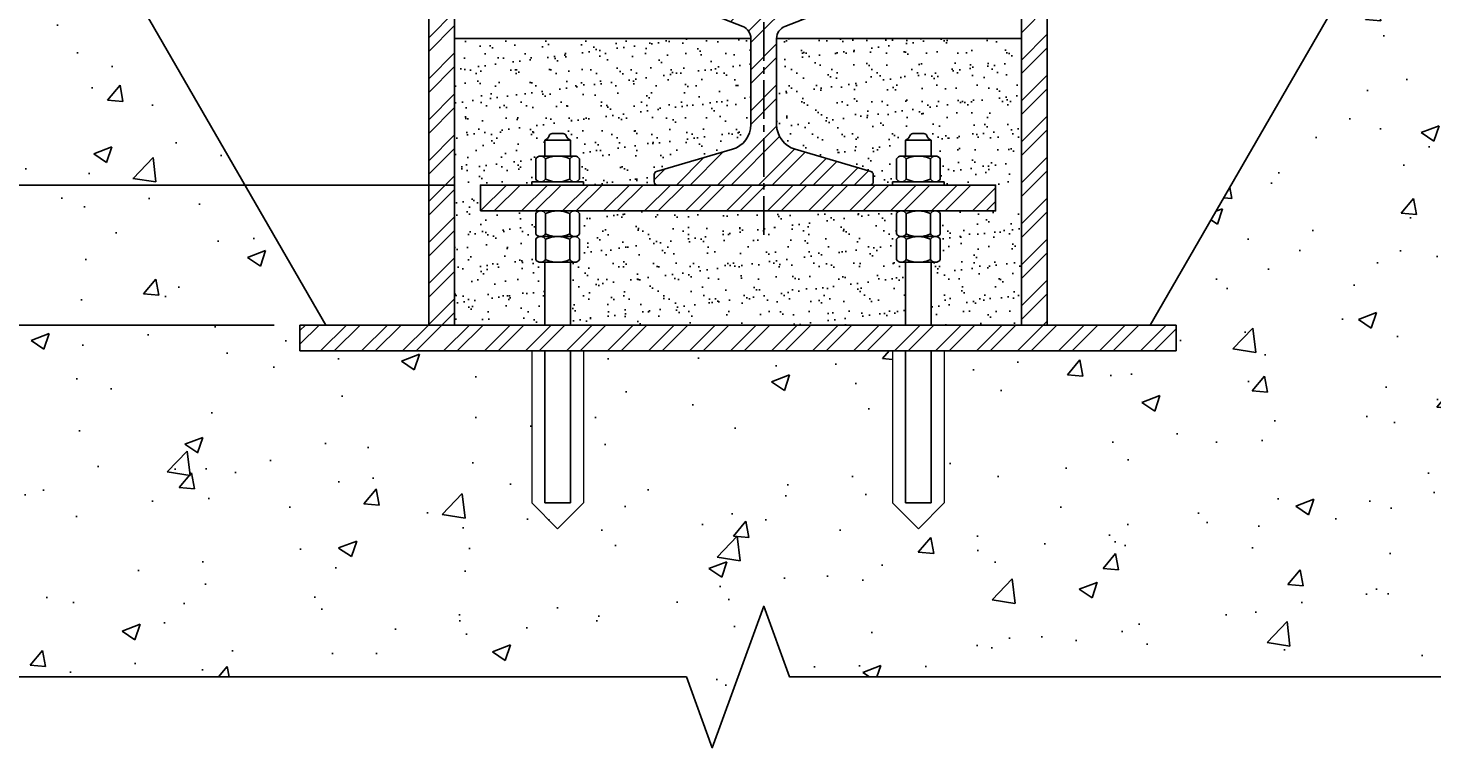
# Model space of a CAD drawing. Header units: inches. Extents: x 0 to 497, y -395 to 0.
# Tile 28 of 33: x 284 to 312, y -162 to -148. Entities that reach past the tile are written whole.
import ezdxf
from ezdxf import colors
from ezdxf.entities.mleader import LeaderData, LeaderLine
from ezdxf.math import Vec2, Vec3

# ---------------------------------------------------------------- set-up
doc = ezdxf.new("R2010")
doc.units = ezdxf.units.IN
doc.header["$MEASUREMENT"] = 0
doc.linetypes.add('CENTER2', pattern=[1.125, 0.75, -0.125, 0.125, -0.125])
for name, color, linetype in [('S-ANNO-DIMS', 1, 'Continuous'), ('S-ANNO-TEXT', 2, 'Continuous'), ('S-DETL-MEDM', 3, 'Continuous'), ('S-DETL-PATT', 1, 'Continuous'), ('S-DETL-XLIT', 1, 'Continuous')]:
    doc.layers.add(name, color=color, linetype=linetype)
doc.layers.add('S-ANNO-SYMB', color=2, linetype='Continuous', lineweight=25)
doc.styles.add('Annotative', font='romans.shx', dxfattribs={"width": 0.8, "height": 0.125})
doc.dimstyles.new('Annotative', dxfattribs={"dimscale": 0, "dimtxt": 0.125, "dimasz": 0.125, "dimexe": 0.179688, "dimexo": 0.0625, "dimgap": 0.09, "dimtad": 1, "dimdec": 3, "dimzin": 3, "dimdsep": 46, "dimlunit": 4, "dimtxsty": 'Annotative', "dimcen": 0.09, "dimclrt": 2, "dimazin": 2, "dimtfac": 1, "dimtdec": 3, "dimtmove": 1, "dimatfit": 3, "dimfxl": 1, "dimtfill": 1, "dimfrac": 2, "dimtolj": 1, "dimtzin": 0, "dimarcsym": 0})

# ---------------------------------------------------------------- blocks, each defined once
blk = doc.blocks.new('*D20')
at = {"layer": 'Defpoints', "color": 0, "transparency": 16777216}
for p in [(294.043, -144.854), (275.474, -146.339), (296.856, -146.339)]:
    blk.add_point(p, dxfattribs=at)
at = {"layer": 'S-ANNO-DIMS', "color": 0, "lineweight": -2, "transparency": 16777216}
for p, q in [((272.474, -145.574), (272.474, -139.981)), ((275.474, -143.854), (275.474, -142.854)), ((293.543, -144.854), (274.036, -144.854)), ((275.474, -144.854), (275.474, -146.339)), ((275.474, -144.854), (275.474, -146.339)), ((275.474, -145.596), (272.474, -145.574)), ((296.356, -146.339), (274.036, -146.339)), ((275.474, -147.339), (275.474, -148.339))]:
    blk.add_line(p, q, dxfattribs=at)
at = {"layer": 'S-ANNO-DIMS', "color": 0, "transparency": 16777216}
for points in [[(275.307, -143.854), (275.64, -143.854), (275.474, -144.854)], [(275.307, -147.339), (275.64, -147.339), (275.474, -146.339)]]:
    blk.add_solid(points, dxfattribs=at)
at = {"layer": 'S-ANNO-DIMS', "color": 2, "transparency": 16777216, "insert": (270.992, -142.778), "char_height": 1, "attachment_point": 5, "rotation": 90, "style": 'Annotative', "bg_fill": 3, "box_fill_scale": 1.25, "bg_fill_color": 256, "bg_fill_true_color": 13158600, "bg_fill_transparency": 0}
blk.add_mtext('\\A1;1 1/2"', dxfattribs=at)
blk = doc.blocks.new('*D54')
at = {"layer": 'Defpoints', "color": 0, "transparency": 16777216}
for p in [(293.043, -150.589), (275.474, -153.306), (289.543, -153.306)]:
    blk.add_point(p, dxfattribs=at)
at = {"layer": 'S-ANNO-DIMS', "color": 0, "lineweight": -2, "transparency": 16777216}
for p, q in [((275.474, -149.589), (275.474, -148.589)), ((292.543, -150.589), (274.036, -150.589)), ((275.474, -150.589), (275.474, -153.306)), ((289.043, -153.306), (274.036, -153.306)), ((275.474, -154.306), (275.474, -155.306))]:
    blk.add_line(p, q, dxfattribs=at)
at = {"layer": 'S-ANNO-DIMS', "color": 0, "transparency": 16777216}
for points in [[(275.307, -149.589), (275.64, -149.589), (275.474, -150.589)], [(275.307, -154.306), (275.64, -154.306), (275.474, -153.306)]]:
    blk.add_solid(points, dxfattribs=at)
at = {"layer": 'S-ANNO-DIMS', "color": 2, "transparency": 16777216, "insert": (273.992, -158.858), "char_height": 1, "attachment_point": 5, "rotation": 90, "style": 'Annotative', "bg_fill": 3, "box_fill_scale": 1.25, "bg_fill_color": 256, "bg_fill_true_color": 13158600, "bg_fill_transparency": 0}
blk.add_mtext('\\A1;2 3/4" (*)', dxfattribs=at)
blk = doc.blocks.new('*D55')
at = {"layer": 'Defpoints', "color": 0, "transparency": 16777216}
for p in [(296.043, -146.339), (275.474, -150.589), (293.043, -150.589)]:
    blk.add_point(p, dxfattribs=at)
at = {"layer": 'S-ANNO-DIMS', "color": 0, "lineweight": -2, "transparency": 16777216}
for p, q in [((295.543, -146.339), (274.036, -146.339)), ((275.474, -147.339), (275.474, -149.589)), ((275.474, -148.464), (272.474, -147.969)), ((272.474, -147.969), (272.474, -153.675)), ((292.543, -150.589), (274.036, -150.589))]:
    blk.add_line(p, q, dxfattribs=at)
at = {"layer": 'S-ANNO-DIMS', "color": 0, "transparency": 16777216}
for points in [[(275.307, -147.339), (275.64, -147.339), (275.474, -146.339)], [(275.307, -149.589), (275.64, -149.589), (275.474, -150.589)]]:
    blk.add_solid(points, dxfattribs=at)
at = {"layer": 'S-ANNO-DIMS', "color": 2, "transparency": 16777216, "insert": (270.992, -150.822), "char_height": 1, "attachment_point": 5, "rotation": 90, "style": 'Annotative', "bg_fill": 3, "box_fill_scale": 1.25, "bg_fill_color": 256, "bg_fill_true_color": 13158600, "bg_fill_transparency": 0}
blk.add_mtext('\\A1;4 1/4"', dxfattribs=at)
blk = doc.blocks.new('*D61')
at = {"layer": 'Defpoints', "color": 0, "transparency": 16777216}
for p in [(280.043, -138.839), (268.004, -153.306), (289.543, -153.306)]:
    blk.add_point(p, dxfattribs=at)
at = {"layer": 'S-ANNO-DIMS', "color": 0, "lineweight": -2, "transparency": 16777216}
for p, q in [((279.543, -138.839), (266.566, -138.839)), ((268.004, -139.839), (268.004, -152.306)), ((289.043, -153.306), (266.566, -153.306))]:
    blk.add_line(p, q, dxfattribs=at)
at = {"layer": 'S-ANNO-DIMS', "color": 0, "transparency": 16777216}
for points in [[(267.837, -139.839), (268.171, -139.839), (268.004, -138.839)], [(267.837, -152.306), (268.171, -152.306), (268.004, -153.306)]]:
    blk.add_solid(points, dxfattribs=at)
at = {"layer": 'S-ANNO-DIMS', "color": 2, "transparency": 16777216, "insert": (266.522, -146.072), "char_height": 1, "attachment_point": 5, "rotation": 90, "style": 'Annotative', "bg_fill": 3, "box_fill_scale": 1.25, "bg_fill_color": 256, "bg_fill_true_color": 13158600, "bg_fill_transparency": 0}
blk.add_mtext('\\A1;1\'-2 1/2"', dxfattribs=at)

msp = doc.modelspace()

# ---------------------------------------------------------------- hatches: boundary and pattern name
at = {"layer": 'S-DETL-PATT'}
h = msp.add_hatch(dxfattribs=at)
h.set_pattern_fill('AR-CONC', color=8, scale=0.5)
h.set_pattern_definition([(50, (49.4522, -187.468), (3.5863, -0.31376), [0.375, -4.125]), (355, (49.4522, -187.468), (-0.693757, 3.76096), [0.3, -3.3]), (100.4514, (49.751, -187.494), (2.892544, 3.4472), [0.3187, -3.50571]), (46.1842, (49.4522, -186.468), (5.33621, -0.827596), [0.5625, -6.1875]), (96.6356, (49.897, -186.537), (4.67331, 4.87059), [0.47805, -5.25857]), (351.1842, (49.452, -186.468), (4.67331, 4.87059), [0.45, -4.95]), (21, (49.9522, -186.718), (2.984535, -2.013094), [0.375, -4.125]), (326, (49.9522, -186.718), (1.216577, 3.62575), [0.3, -3.3]), (71.4514, (50.201, -186.8857), (4.20111, 1.612656), [0.3187, -3.50571]), (37.5, (49.4522, -187.4679), (0.060799, 1.664469), [0, -3.26, 0, -3.35, 0, -3.3125]), (7.5, (49.4522, -187.468), (1.315348, 1.972059), [0, -1.91, 0, -3.185, 0, -1.2625]), (327.5, (48.3372, -187.4679), (2.669112, -0.1127744), [0, -1.25, 0, -3.9, 0, -5.175]), (317.5, (47.8372, -187.468), (2.91593, 0.500525), [0, -1.625, 0, -2.59, 0, -3.675])])
h.paths.add_polyline_path([(316.0433, -138.8387), (311.0433, -138.8387), (311.0433, -140.3387), (316.0433, -140.3387)])
h.paths.add_polyline_path([(316.0433, -140.4679), (311.0433, -140.4679), (311.0433, -140.8387), (310.5433, -140.8387), (310.5433, -145.5117), (309.8421, -146.7263), (316.0433, -148.0946)])
h.paths.add_polyline_path([(316.0433, -140.3387), (311.0433, -140.3387), (311.0433, -140.4679), (316.0433, -140.4679)])
h.paths.add_polyline_path([(316.0433, -148.0946), (309.8421, -146.7263), (307.1652, -151.3628), (316.0433, -152.6487), (316.0433, -152.4876), (314.6696, -151.9876), (317.4171, -150.9876), (316.0433, -150.4876)])
h.paths.add_polyline_path([(316.0433, -152.6487), (307.1652, -151.3628), (306.0433, -153.3059), (306.5433, -153.3059), (306.5433, -153.8059), (302.0433, -153.8059), (302.0433, -156.7591), (301.5433, -157.2591), (301.0433, -156.7591), (301.0433, -153.8059), (295.0433, -153.8059), (295.0433, -156.7591), (294.5433, -157.2591), (294.0433, -156.7591), (294.0433, -153.8059), (291.4522, -153.8059), (291.4522, -160.1365), (297.0433, -160.1365), (297.5433, -161.5103), (298.5433, -158.7628), (299.0433, -160.1365), (316.0433, -160.1365)])
h.paths.add_polyline_path([(291.4522, -153.8059), (289.5529, -153.8059), (281.034, -157.3869), (280.0433, -157.3869), (280.0433, -160.1365), (291.4522, -160.1365)])
h.paths.add_polyline_path([(289.5433, -153.8099), (289.5433, -153.3059), (290.0433, -153.3059), (287.3519, -148.6441), (280.0433, -146.8198), (280.0433, -148.4876), (278.6696, -148.9876), (281.4171, -149.9876), (280.0433, -150.4876), (280.0433, -157.3869), (281.034, -157.3869)])
h.paths.add_polyline_path([(285.5433, -145.5117), (285.5433, -140.8387), (285.0433, -140.8387), (285.0433, -140.4679), (280.0433, -140.4679), (280.0433, -146.8198), (287.3519, -148.6441)])
h.paths.add_polyline_path([(285.0433, -138.8387), (280.0433, -138.8387), (280.0433, -140.4679), (285.0433, -140.4679), (285.0433, -140.3387)])
h = msp.add_hatch(dxfattribs=at)
h.set_pattern_fill('ANSI32', color=8, scale=1.5)
h.set_pattern_definition([(45, (49.45225, -187.4679), (-0.3977476, 0.3977476), []), (45, (49.7174, -187.4679), (-0.3977476, 0.3977476), [])])
h.paths.add_polyline_path([(311.0433, -140.4679), (303.7933, -140.4679), (303.7933, -140.8387), (311.0433, -140.8387)])
h.paths.add_polyline_path([(311.0433, -140.3387), (306.5433, -140.3387), (303.7933, -140.3387), (303.7933, -140.4679), (311.0433, -140.4679)])
h.paths.add_polyline_path([(291.4522, -140.3387), (285.0433, -140.3387), (285.0433, -140.4679), (291.4522, -140.4679)])
h.paths.add_polyline_path([(292.2933, -140.3387), (291.4522, -140.3387), (291.4522, -140.4679), (292.2933, -140.4679)])
h.paths.add_polyline_path([(292.2933, -140.4679), (291.4522, -140.4679), (291.4522, -140.8387), (292.2933, -140.8387)])
h.paths.add_polyline_path([(291.4522, -140.4679), (285.0433, -140.4679), (285.0433, -140.8387), (291.4522, -140.8387)])
h.paths.add_polyline_path([(292.5433, -140.8387), (292.0433, -140.8387), (292.0433, -149.8152), (292.5433, -149.94)])
h.paths.add_polyline_path([(292.5433, -149.94), (292.0433, -149.8152), (292.0433, -153.3059), (292.5433, -153.3059)])
h.paths.add_polyline_path([(306.5433, -153.3059), (290.7424, -153.3059), (289.5529, -153.8059), (306.5433, -153.8059)])
h.paths.add_polyline_path([(290.7424, -153.3059), (289.5433, -153.3059), (289.5433, -153.8059), (289.5529, -153.8059)])
h.paths.add_polyline_path([(304.0433, -150.9107), (303.5433, -150.8383), (303.5433, -153.3059), (304.0433, -153.3059)])
h.paths.add_polyline_path([(304.0433, -145.4467), (303.5433, -145.3364), (303.5433, -150.8383), (304.0433, -150.9107)])
h.paths.add_polyline_path([(304.0433, -140.8387), (303.7933, -140.8387), (303.5433, -140.8387), (303.5433, -145.3364), (304.0433, -145.4467)])
at = {"layer": 'S-DETL-PATT', "linetype": 'Continuous', "lineweight": 0}
h = msp.add_hatch(dxfattribs=at)
h.set_pattern_fill('ANSI32', color=8, scale=1.5)
h.set_pattern_definition([(45, (122.06917, -86.7201), (-0.3977476, 0.3977476), []), (45, (122.33433, -86.7201), (-0.3977476, 0.3977476), [])])
h.paths.add_polyline_path([(299.6812, -147.2242), (298.9521, -147.5098, 0.3086067), (298.7933, -147.7426), (298.7933, -149.4131, 0.3327064), (299.1523, -149.8928), (300.6235, -150.3255, -0.3327064), (300.6683, -150.3855), (300.6683, -150.5262, -0.4142136), (300.6058, -150.5887), (296.4808, -150.5887, -0.4142136), (296.4183, -150.5262), (296.4183, -150.3855, -0.3327064), (296.4632, -150.3255), (297.9344, -149.8928, 0.3327064), (298.2933, -149.4131), (298.2933, -147.7426, 0.3086067), (298.1345, -147.5098), (297.4055, -147.2242, -0.3546654), (297.3558, -147.163), (297.3558, -146.7485, -0.3919022), (297.7021, -146.3746), (298.0535, -146.3475, -0.0191953), (298.2836, -146.3387), (298.8031, -146.3387, -0.0191953), (299.0332, -146.3475), (299.3846, -146.3746, -0.3919022), (299.7308, -146.7485), (299.7308, -147.163, -0.3546654)])
h = msp.add_hatch(dxfattribs=at)
h.set_pattern_fill('ANSI32', color=8, scale=1.5)
h.set_pattern_definition([(45, (123.06917, -97.53355), (-0.3977476, 0.3977476), []), (45, (123.33433, -97.53355), (-0.3977476, 0.3977476), [])])
h.paths.add_polyline_path([(293.0433, -151.0887), (303.0433, -151.0887), (303.0433, -150.5887), (293.0433, -150.5887)])

# ---------------------------------------------------------------- linework, layer by layer
at = {"layer": 'S-ANNO-DIMS', "linetype": 'CENTER2'}
msp.add_line((298.5433, -151.5519), (298.5433, -113.066), dxfattribs=at)
at = {"layer": 'S-ANNO-SYMB'}
msp.add_lwpolyline([(317.5433, -160.1365), (299.0433, -160.1365), (298.5433, -158.7628), (297.5433, -161.5103), (297.0433, -160.1365), (278.5433, -160.1365)], dxfattribs=at)
at = {"layer": 'S-DETL-MEDM'}
for p, q in [((292.0433, -140.8387), (292.0433, -153.3059)), ((292.5433, -140.8387), (292.5433, -153.3059)), ((303.5433, -140.8387), (303.5433, -153.3059)), ((304.0433, -140.8387), (304.0433, -153.3059)), ((290.0433, -153.3059), (285.5433, -145.5117)), ((306.0433, -153.3059), (310.5433, -145.5117)), ((298.2933, -147.7426), (292.5433, -147.7426)), ((298.7933, -147.7426), (303.5433, -147.7426)), ((294.7933, -149.7173), (294.2933, -149.7173)), ((294.2933, -150.0262), (294.2933, -149.7173)), ((294.6497, -149.5892), (294.437, -149.5892)), ((294.7933, -150.0262), (294.7933, -149.7173)), ((301.2933, -149.7173), (301.7933, -149.7173)), ((301.2933, -150.0262), (301.2933, -149.7173)), ((301.437, -149.5892), (301.6497, -149.5892)), ((301.7933, -150.0262), (301.7933, -149.7173)), ((294.1183, -150.0791), (294.1183, -150.4734)), ((294.8746, -150.0262), (294.2121, -150.0262)), ((294.3058, -150.0791), (294.3058, -150.4734)), ((294.7808, -150.0791), (294.7808, -150.4734)), ((294.9683, -150.0791), (294.9683, -150.4734)), ((301.1183, -150.0791), (301.1183, -150.4734)), ((301.2121, -150.0262), (301.8746, -150.0262)), ((301.3058, -150.0791), (301.3058, -150.4734)), ((301.7808, -150.0791), (301.7808, -150.4734)), ((301.9683, -150.0791), (301.9683, -150.4734)), ((294.0433, -150.5262), (294.0433, -150.5887)), ((295.0433, -150.5262), (294.0433, -150.5262)), ((295.0433, -150.5262), (295.0433, -150.5887)), ((301.0433, -150.5262), (301.0433, -150.5887)), ((301.0433, -150.5262), (302.0433, -150.5262)), ((302.0433, -150.5262), (302.0433, -150.5887)), ((294.1183, -151.5353), (294.1183, -151.141)), ((294.3058, -151.5353), (294.3058, -151.141)), ((294.7808, -151.5353), (294.7808, -151.141)), ((294.9683, -151.5353), (294.9683, -151.141)), ((301.1183, -151.5353), (301.1183, -151.141)), ((301.3058, -151.5353), (301.3058, -151.141)), ((301.7808, -151.5353), (301.7808, -151.141)), ((301.9683, -151.5353), (301.9683, -151.141)), ((294.1183, -152.0348), (294.1183, -151.6405)), ((294.8746, -151.5882), (294.2121, -151.5882)), ((294.3058, -152.0348), (294.3058, -151.6405)), ((294.7808, -152.0348), (294.7808, -151.6405)), ((294.9683, -152.0348), (294.9683, -151.6405)), ((301.1183, -152.0348), (301.1183, -151.6405)), ((301.2121, -151.5882), (301.8746, -151.5882)), ((301.3058, -152.0348), (301.3058, -151.6405)), ((301.7808, -152.0348), (301.7808, -151.6405)), ((301.9683, -152.0348), (301.9683, -151.6405)), ((294.8746, -152.0876), (294.2121, -152.0876)), ((294.2933, -152.0876), (294.2933, -153.3059)), ((294.7933, -152.0876), (294.7933, -153.3059)), ((301.2121, -152.0876), (301.8746, -152.0876)), ((301.2933, -152.0876), (301.2933, -153.3059)), ((301.7933, -152.0876), (301.7933, -153.3059)), ((289.5433, -153.3059), (306.5433, -153.3059)), ((289.5433, -153.8059), (289.5433, -153.3059)), ((306.5433, -153.8059), (306.5433, -153.3059)), ((289.5433, -153.8059), (306.5433, -153.8059)), ((294.2933, -153.8059), (294.2933, -156.7591)), ((294.7933, -153.8059), (294.7933, -156.7591)), ((301.2933, -153.8059), (301.2933, -156.7591)), ((301.7933, -153.8059), (301.7933, -156.7591)), ((294.7933, -156.7591), (294.2933, -156.7591)), ((301.7933, -156.7591), (301.2933, -156.7591))]:
    msp.add_line(p, q, dxfattribs=at)
for points in [[(296.4808, -150.5887, -0.4142136), (296.4183, -150.5262), (296.4183, -150.3855, -0.3327064), (296.4632, -150.3255), (297.9344, -149.8928, 0.3327064), (298.2933, -149.4131), (298.2933, -147.7426, 0.3086067), (298.1345, -147.5098), (297.4055, -147.2242, -0.3546654), (297.3558, -147.163), (297.3558, -146.7485, -0.3919022), (297.7021, -146.3746), (298.0535, -146.3475, -0.0191953), (298.2836, -146.3387)], [(298.8031, -146.3387, -0.0191953), (299.0332, -146.3475), (299.3846, -146.3746, -0.3919022), (299.7308, -146.7485), (299.7308, -147.163, -0.3546654), (299.6812, -147.2242), (298.9521, -147.5098, 0.3086067), (298.7933, -147.7426), (298.7933, -149.4131, 0.3327064), (299.1523, -149.8928), (300.6235, -150.3255, -0.3327064), (300.6683, -150.3855), (300.6683, -150.5262, -0.4142136), (300.6058, -150.5887)]]:
    msp.add_lwpolyline(points, format="xyb", dxfattribs=at)
msp.add_lwpolyline([(293.0433, -151.0887), (303.0433, -151.0887), (303.0433, -150.5887), (293.0433, -150.5887)], close=True, dxfattribs=at)
for centre, radius, start, end in [((294.239, -149.5794), 0.1482, 291.486, 339.93134), ((294.437, -149.6517), 0.0625, 90, 159.93134), ((294.6497, -149.6517), 0.0625, 20.06866, 90), ((294.8476, -149.5794), 0.1482, 200.06866, 248.514), ((301.239, -149.5794), 0.1482, 291.486, 339.93134), ((301.437, -149.6517), 0.0625, 90, 159.93134), ((301.6497, -149.6517), 0.0625, 20.06866, 90), ((301.8476, -149.5794), 0.1482, 200.06866, 248.514), ((294.2121, -150.1358), 0.1096, 31.17195, 148.82805), ((294.5433, -150.592), 0.5652, 65.15355, 114.84645), ((294.8746, -150.1358), 0.1096, 31.17195, 148.82805), ((301.2121, -150.1358), 0.1096, 31.17195, 148.82805), ((301.5433, -150.592), 0.5652, 65.15355, 114.84645), ((301.8746, -150.1358), 0.1096, 31.17195, 148.82805), ((294.2121, -150.4166), 0.1096, 211.17195, 328.82805), ((294.5433, -149.9604), 0.5652, 245.15355, 294.84645), ((294.8746, -150.4166), 0.1096, 211.17195, 328.82805), ((301.2121, -150.4166), 0.1096, 211.17195, 328.82805), ((301.5433, -149.9604), 0.5652, 245.15355, 294.84645), ((301.8746, -150.4166), 0.1096, 211.17195, 328.82805), ((294.2121, -151.1977), 0.1096, 31.17195, 148.82805), ((294.5433, -151.6539), 0.5652, 65.15355, 114.84645), ((294.8746, -151.1977), 0.1096, 31.17195, 148.82805), ((301.2121, -151.1977), 0.1096, 31.17195, 148.82805), ((301.5433, -151.6539), 0.5652, 65.15355, 114.84645), ((301.8746, -151.1977), 0.1096, 31.17195, 148.82805), ((294.2121, -151.4786), 0.1096, 211.17195, 328.82805), ((294.2121, -151.6972), 0.1096, 31.17195, 148.82805), ((294.5433, -151.0224), 0.5652, 245.15355, 294.84645), ((294.5433, -152.1534), 0.5652, 65.15355, 114.84645), ((294.8746, -151.4786), 0.1096, 211.17195, 328.82805), ((294.8746, -151.6972), 0.1096, 31.17195, 148.82805), ((301.2121, -151.4786), 0.1096, 211.17195, 328.82805), ((301.2121, -151.6972), 0.1096, 31.17195, 148.82805), ((301.5433, -151.0224), 0.5652, 245.15355, 294.84645), ((301.5433, -152.1534), 0.5652, 65.15355, 114.84645), ((301.8746, -151.4786), 0.1096, 211.17195, 328.82805), ((301.8746, -151.6972), 0.1096, 31.17195, 148.82805), ((294.2121, -151.9781), 0.1096, 211.17195, 328.82805), ((294.5433, -151.5219), 0.5652, 245.15355, 294.84645), ((294.8746, -151.9781), 0.1096, 211.17195, 328.82805), ((301.2121, -151.9781), 0.1096, 211.17195, 328.82805), ((301.5433, -151.5219), 0.5652, 245.15355, 294.84645), ((301.8746, -151.9781), 0.1096, 211.17195, 328.82805)]:
    msp.add_arc(centre, radius, start, end, dxfattribs=at)
at = {"layer": 'S-DETL-XLIT', "linetype": 'Continuous', "lineweight": 0}
for p, q in [((294.0433, -153.8059), (294.0433, -156.7591)), ((295.0433, -153.8059), (295.0433, -156.7591)), ((301.0433, -153.8059), (301.0433, -156.7591)), ((302.0433, -153.8059), (302.0433, -156.7591)), ((294.5433, -157.2591), (294.0433, -156.7591)), ((294.5433, -157.2591), (295.0433, -156.7591)), ((301.5433, -157.2591), (301.0433, -156.7591)), ((301.5433, -157.2591), (302.0433, -156.7591))]:
    msp.add_line(p, q, dxfattribs=at)

# ---------------------------------------------------------------- next in the draw order: dimensions: what is measured, and where the dimension line sits
at = {"layer": 'S-ANNO-DIMS'}
dim = msp.add_linear_dim(base=(275.4737, -146.3387), p1=(294.0433, -144.8537), p2=(296.8558, -146.3387), angle=90, dimstyle='Annotative', override={"dimpost": '\\X', "dimclrt": 2}, dxfattribs=at)
dim.commit()
dim.dimension.update_dxf_attribs({"geometry": '*D20', "text_midpoint": (272.4737, -144.8537), "dimtype": 160})

# ---------------------------------------------------------------- next in the draw order: leaders
at = {"layer": 'S-ANNO-TEXT', "linetype": 'Continuous'}
ml = msp.add_multileader_mtext('Standard', dxfattribs=at)
ml.set_content('\\A1;L 1"x3/4"x1/8" SUPPORTS WITH 1/4"%%C CAST-IN INSERTS SPACED @ 4" O.C. PROVIDE A 2" MIN INSERT EMBEDMENT.', color=256, style='Annotative')
ml.set_leader_properties(color=1)
ml.build(insert=Vec2(0, 0))
ml.multileader.update_dxf_attribs({"text_right_attachment_type": 3, "dogleg_length": 0.125, "arrow_head_size": 1, "scale": 8})
ctx = ml.context
ctx.base_point, ctx.scale, ctx.char_height, ctx.arrow_head_size, ctx.landing_gap_size, ctx.plane_origin = Vec3(202.4055, -147.8236), 8, 1, 1, 0.25, Vec3(-200.0028, -577.1356)
ctx.right_attachment = 3
notes = []
notes.append((ctx, [(0, (1, 1, 0), (201.4055, -147.8236), (1, 0), 1, [(0, [(179.9986, -139.299)], 0, [])])]))
ctx.mtext.insert, ctx.mtext.width, ctx.mtext.defined_height = Vec3(202.6555, -147.3236), 14.093729, 2.6619
for ctx, leaders in notes:
    for number, flags, end, landing, length, lines in leaders:
        leader = LeaderData()
        leader.index, (leader.has_last_leader_line, leader.has_dogleg_vector, leader.attachment_direction) = number, flags
        leader.last_leader_point, leader.dogleg_vector, leader.dogleg_length = Vec3(end), Vec3(landing), length
        for number, points, colour, breaks in lines:
            line = LeaderLine()
            line.index, line.vertices, line.color, line.breaks = number, Vec3.list(points), colors.encode_raw_color(colour), breaks
            leader.lines.append(line)
        ctx.leaders.append(leader)

# ---------------------------------------------------------------- next in the draw order: dimensions: what is measured, and where the dimension line sits
at = {"layer": 'S-ANNO-DIMS'}
dim = msp.add_linear_dim(base=(275.4737, -153.3059), p1=(293.0433, -150.5887), p2=(289.5433, -153.3059), angle=90, text='<> (*)', dimstyle='Annotative', override={"dimtxt": 0.125, "dimpost": '\\X', "dimclrt": 2}, dxfattribs=at)
dim.commit()
dim.dimension.update_dxf_attribs({"geometry": '*D54', "text_midpoint": (275.4737, -158.858), "dimtype": 160})

# ---------------------------------------------------------------- next in the draw order: dimensions: what is measured, and where the dimension line sits
dim = msp.add_linear_dim(base=(275.4737, -150.5887), p1=(296.0433, -146.3387), p2=(293.0433, -150.5887), angle=90, dimstyle='Annotative', override={"dimpost": '\\X'}, dxfattribs=at)
dim.commit()
dim.dimension.update_dxf_attribs({"geometry": '*D55', "text_midpoint": (272.4737, -148.6888), "dimtype": 160})

# ---------------------------------------------------------------- next in the draw order: hatches: boundary and pattern name
at = {"layer": 'S-DETL-PATT'}
h = msp.add_hatch(dxfattribs=at)
h.set_pattern_fill('AR-SAND', color=8, scale=0.25)
h.set_pattern_definition([(37.5, (123.62373, -248.26227), (-0.01574834, 0.48170594), [0, -0.38, 0, -0.425, 0, -0.40625]), (7.5, (123.62373, -248.26227), (0.4424442, 0.7055365), [0, -0.205, 0, -0.3425, 0, -0.13125]), (327.5, (123.31623, -248.26227), (0.7785355, 0.0014148), [0, -0.125, 0, -0.45, 0, -0.5875]), (317.5, (123.3162, -248.26227), (0.7515317, 0.2194189), [0, -0.0625, 0, -0.295, 0, -0.3375])])
edge = h.paths.add_edge_path()
edge.add_line((301.2933, -152.0876), (301.2121, -152.0876))
edge.add_arc((301.2121, -151.9781), 0.1096, 211.17195, 270, ccw=False)
edge.add_line((301.1183, -152.0348), (301.1183, -151.6405))
edge.add_arc((301.2121, -151.6972), 0.1096, 95.67467, 148.82805, ccw=False)
edge.add_line((301.2013, -151.5882), (301.2121, -151.5882))
edge.add_arc((301.2121, -151.4786), 0.1096, 211.17195, 270, ccw=False)
edge.add_line((301.1183, -151.5353), (301.1183, -151.141))
edge.add_arc((301.2121, -151.1977), 0.1096, 95.67467, 148.82805, ccw=False)
edge.add_line((301.2013, -151.0887), (294.8854, -151.0887))
edge.add_arc((294.8739, -151.1989), 0.1108, 31.48877, 84.00851, ccw=False)
edge.add_line((294.9683, -151.141), (294.9683, -151.5353))
edge.add_arc((294.875, -151.4793), 0.1089, 269.7888, 329.03925, ccw=False)
edge.add_arc((294.8755, -151.6968), 0.1086, 31.21176, 90.45944, ccw=False)
edge.add_line((294.9683, -151.6405), (294.9683, -152.0348))
edge.add_arc((294.8698, -151.974), 0.1158, 281.16359, 328.35629, ccw=False)
edge.add_line((294.8922, -152.0876), (294.7933, -152.0876))
edge.add_line((294.7933, -152.0876), (294.7933, -153.3059))
edge.add_line((294.7933, -153.3059), (301.2933, -153.3059))
edge.add_line((301.2933, -153.3059), (301.2933, -152.0876))
edge = h.paths.add_edge_path()
edge.add_line((303.5433, -151.0887), (301.8638, -151.0887))
edge.add_arc((301.8746, -151.1977), 0.1096, 31.17195, 95.67467, ccw=False)
edge.add_line((301.9683, -151.141), (301.9683, -151.5353))
edge.add_arc((301.8746, -151.4786), 0.1096, 274.01178, 328.82805, ccw=False)
edge.add_arc((301.8746, -151.6972), 0.1096, 31.17195, 85.98822, ccw=False)
edge.add_line((301.9683, -151.6405), (301.9683, -152.0348))
edge.add_arc((301.8746, -151.9781), 0.1096, 270, 328.82805, ccw=False)
edge.add_line((301.8746, -152.0876), (301.7933, -152.0876))
edge.add_line((301.7933, -152.0876), (301.7933, -153.3059))
edge.add_line((301.7933, -153.3059), (303.5433, -153.3059))
edge.add_line((303.5433, -153.3059), (303.5433, -151.0887))
edge = h.paths.add_edge_path()
edge.add_line((303.5433, -147.7426), (298.7933, -147.7426))
edge.add_line((298.7933, -147.7426), (298.7933, -149.4131))
edge.add_arc((299.2933, -149.4131), 0.5, 180, 253.61046)
edge.add_line((299.1523, -149.8928), (300.6235, -150.3255))
edge.add_arc((300.6058, -150.3855), 0.0625, 0, 73.61046, ccw=False)
edge.add_line((300.6683, -150.3855), (300.6683, -150.5262))
edge.add_arc((300.6058, -150.5262), 0.0625, -90, 0, ccw=False)
edge.add_line((300.6058, -150.5887), (301.0433, -150.5887))
edge.add_line((301.0433, -150.5887), (301.0433, -150.5262))
edge.add_line((301.0433, -150.5262), (301.2121, -150.5262))
edge.add_arc((301.2121, -150.4166), 0.1096, 211.17195, 270, ccw=False)
edge.add_line((301.1183, -150.4734), (301.1183, -150.0791))
edge.add_arc((301.2121, -150.1358), 0.1096, 90, 148.82805, ccw=False)
edge.add_line((301.2121, -150.0262), (301.2933, -150.0262))
edge.add_line((301.2933, -150.0262), (301.2933, -149.7173))
edge.add_arc((301.2391, -149.5794), 0.1482, 291.486, 339.93134)
edge.add_arc((301.437, -149.6517), 0.0625, 90, 159.93134, ccw=False)
edge.add_line((301.437, -149.5892), (301.6497, -149.5892))
edge.add_arc((301.6497, -149.6517), 0.0625, 20.06866, 90, ccw=False)
edge.add_arc((301.8476, -149.5794), 0.1482, 200.06866, 248.514)
edge.add_line((301.7933, -149.7173), (301.7933, -150.0262))
edge.add_line((301.7933, -150.0262), (301.8746, -150.0262))
edge.add_arc((301.8746, -150.1358), 0.1096, 31.17195, 90, ccw=False)
edge.add_line((301.9683, -150.0791), (301.9683, -150.4734))
edge.add_arc((301.8746, -150.4166), 0.1096, 270, 328.82805, ccw=False)
edge.add_line((301.8746, -150.5262), (302.0433, -150.5262))
edge.add_line((302.0433, -150.5262), (302.0433, -150.5887))
edge.add_line((302.0433, -150.5887), (303.5433, -150.5887))
edge.add_line((303.5433, -150.5887), (303.5433, -147.7426))
edge = h.paths.add_edge_path()
edge.add_line((298.2933, -147.7426), (292.5433, -147.7426))
edge.add_line((292.5433, -147.7426), (292.5433, -153.3059))
edge.add_line((292.5433, -153.3059), (294.2933, -153.3059))
edge.add_line((294.2933, -153.3059), (294.2933, -152.0876))
edge.add_line((294.2933, -152.0876), (294.2121, -152.0876))
edge.add_arc((294.2118, -151.9786), 0.109, 211.01755, 270.1544, ccw=False)
edge.add_line((294.1183, -152.0348), (294.1183, -151.6405))
edge.add_arc((294.2115, -151.6963), 0.1086, 95.42701, 149.07571, ccw=False)
edge.add_line((294.2013, -151.5882), (294.2121, -151.5882))
edge.add_arc((294.2118, -151.4792), 0.109, 210.99983, 270.17212, ccw=False)
edge.add_line((294.1183, -151.5353), (294.1183, -151.141))
edge.add_arc((294.2116, -151.1969), 0.1087, 95.43859, 149.06412, ccw=False)
edge.add_line((294.2013, -151.0887), (293.0433, -151.0887))
edge.add_line((293.0433, -151.0887), (293.0433, -150.5887))
edge.add_line((293.0433, -150.5887), (294.0433, -150.5887))
edge.add_line((294.0433, -150.5887), (294.0433, -150.5262))
edge.add_line((294.0433, -150.5262), (294.2121, -150.5262))
edge.add_arc((294.1812, -150.4714), 0.0629, 181.75792, 299.41403, ccw=False)
edge.add_line((294.1183, -150.4734), (294.1183, -150.0791))
edge.add_arc((294.1812, -150.081), 0.0629, 60.58597, 178.24208, ccw=False)
edge.add_line((294.2121, -150.0262), (294.2933, -150.0262))
edge.add_line((294.2933, -150.0262), (294.2933, -149.7173))
edge.add_arc((294.2399, -149.5803), 0.1471, 291.29455, 340.12279)
edge.add_arc((294.4367, -149.6513), 0.0621, 89.73472, 160.19662, ccw=False)
edge.add_line((294.437, -149.5892), (294.6497, -149.5892))
edge.add_arc((294.6494, -149.6522), 0.063, 20.36, 89.70867, ccw=False)
edge.add_arc((294.8445, -149.5824), 0.1443, 199.36565, 249.21701)
edge.add_line((294.7933, -149.7173), (294.7933, -150.0262))
edge.add_line((294.7933, -150.0262), (294.8746, -150.0262))
edge.add_arc((294.8742, -150.1365), 0.1102, 31.36924, 89.8027, ccw=False)
edge.add_line((294.9683, -150.0791), (294.9683, -150.4734))
edge.add_arc((294.8743, -150.4162), 0.11, 270.13681, 328.69124, ccw=False)
edge.add_line((294.8746, -150.5262), (295.0433, -150.5262))
edge.add_line((295.0433, -150.5262), (295.0433, -150.5887))
edge.add_line((295.0433, -150.5887), (296.4808, -150.5887))
edge.add_arc((296.4808, -150.5262), 0.0625, 180, 270, ccw=False)
edge.add_line((296.4183, -150.5262), (296.4183, -150.3855))
edge.add_arc((296.4808, -150.3855), 0.0625, 106.38954, 180, ccw=False)
edge.add_line((296.4632, -150.3255), (297.9344, -149.8928))
edge.add_arc((297.7933, -149.4131), 0.5, 286.38954, 360)
edge.add_line((298.2933, -149.4131), (298.2933, -147.7426))

# ---------------------------------------------------------------- next in the draw order: dimensions: what is measured, and where the dimension line sits
at = {"layer": 'S-ANNO-DIMS'}
dim = msp.add_linear_dim(base=(268.0038, -153.3059), p1=(280.0433, -138.8387), p2=(289.5433, -153.3059), angle=90, dimstyle='Annotative', override={"dimpost": '\\X'}, dxfattribs=at)
dim.commit()
dim.dimension.update_dxf_attribs({"geometry": '*D61', "text_midpoint": (266.5219, -146.0723)})

doc.saveas('drawing.dxf')
